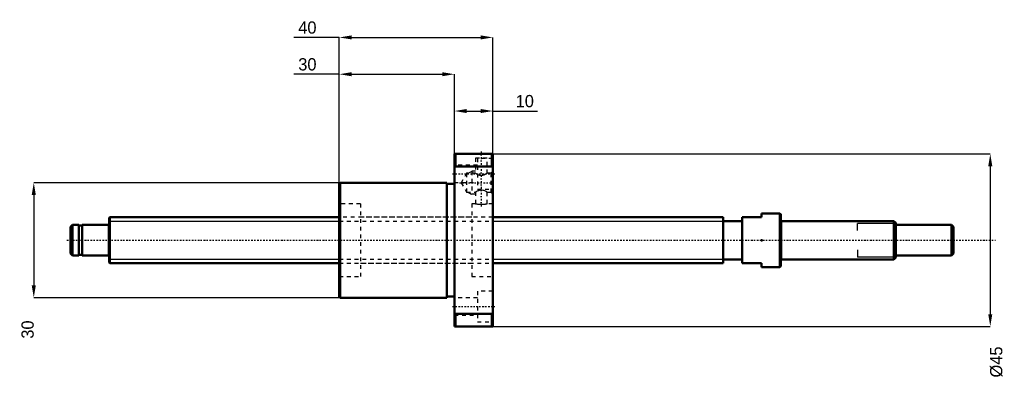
# Model space of a CAD drawing. Header units: millimetres. Extents: x -23 to 233, y -36 to 58.
import ezdxf

# ---------------------------------------------------------------- set-up
doc = ezdxf.new("R2010")
doc.units = ezdxf.units.MM
doc.linetypes.add('Center', pattern=[1.5, 0.45, -0.5, 0.05, -0.5])
doc.linetypes.add('Dashed', pattern=[2, 1, -1])
for name, color, linetype, lineweight in [('2d ConnectionPoints', 7, 'Continuous', 50), ('AM_0', 7, 'Continuous', 50), ('AM_4', 3, 'Continuous', 25), ('AM_5', 3, 'Continuous', 25), ('AM_7', 7, 'Center', 25), ('AM_9', 6, 'Dashed', 25)]:
    doc.layers.add(name, color=color, linetype=linetype, lineweight=lineweight)
doc.dimstyles.new('ISO-25', dxfattribs={"dimtxt": 2.5, "dimasz": 2.5, "dimexe": 1.25, "dimexo": 0.625, "dimtad": 1, "dimtxsty": 'Standard', "dimcen": 2.5, "dimadec": 0, "dimazin": 0, "dimtfac": 1, "dimtmove": 0, "dimatfit": 3, "dimfxl": 0, "dimarcsym": 0})

# ---------------------------------------------------------------- blocks, each defined once
blk = doc.blocks.new('1_BNK_1205_2_5RRG0_230LC5YRR0_Nut_0_in_BNK1205_2_5RRG0_230LC5Y_1000__4')
at = {"layer": 'AM_0'}
for p, q in [((100, 22.5), (90, 22.5)), ((90, 22.5), (90, -22.5)), ((90.25, 22.5), (90.25, 19.21)), ((99.75, 22.5), (99.75, 19.21)), ((100, 22.5), (100, -22.5)), ((90, 18.88), (90.25, 19.21)), ((90.25, 19.21), (99.75, 19.21)), ((99.75, 19.21), (100, 18.88)), ((60.25, 15), (60, 14.75)), ((60, 14.75), (60, -14.75)), ((88, 15), (60.25, 15)), ((60.25, 15), (60.25, -15)), ((88, 15), (88, -15)), ((90, 14.7), (88, 14.7)), ((60, -14.75), (60.25, -15)), ((60.25, -15), (88, -15)), ((88, -14.7), (90, -14.7)), ((90.25, -19.21), (90, -18.88)), ((90.25, -19.21), (90.25, -22.5)), ((99.75, -19.21), (90.25, -19.21)), ((100, -18.88), (99.75, -19.21)), ((99.75, -19.21), (99.75, -22.5)), ((90, -22.5), (100, -22.5))]:
    blk.add_line(p, q, dxfattribs=at)
at = {"layer": 'AM_5', "linetype": 'Dashed'}
for p, q in [((93.56, 17.46), (94.5, 18)), ((95.5, 18), (94.5, 18)), ((94.5, 18), (94.5, 12)), ((93.56, 12.54), (94.5, 12)), ((95.5, 12), (94.5, 12))]:
    blk.add_line(p, q, dxfattribs=at)
at = {"layer": 'AM_7'}
for p, q in [((97, 23.18), (97, 8.33)), ((89.5, 17.32), (100.5, 17.32)), ((91.34, 15), (100.41, 15)), ((89.5, -17.32), (100.5, -17.32))]:
    blk.add_line(p, q, dxfattribs=at)
at = {"layer": 'AM_9'}
for p, q in [((95.5, 22.5), (95.5, 22.4)), ((98.5, 22.4), (95.5, 22.4)), ((98.5, 21.4), (95.5, 21.4)), ((95.5, 21.4), (95.5, 17.46)), ((96, 21.32), (96, 13.32)), ((100, 21.32), (96, 21.32)), ((98.5, 22.4), (98.5, 22.5)), ((98.5, 17.46), (98.5, 21.4)), ((96, 19.57), (90, 19.57)), ((100, 18), (99.46, 17.46)), ((93.17, 17.46), (91.75, 15)), ((93.17, 17.46), (93.17, 12.54)), ((95.5, 17.46), (93.17, 17.46)), ((99.46, 17.46), (98.5, 17.46)), ((99.46, 17.46), (99.46, 12.54)), ((90, 15.07), (96, 15.07)), ((91.75, 15), (93.17, 12.54)), ((96, 13.32), (100, 13.32)), ((93.17, 12.54), (95.5, 12.54)), ((95.5, 12.54), (95.5, 9.5)), ((98.5, 9.5), (98.5, 12.54)), ((98.5, 12.54), (99.46, 12.54)), ((99.46, 12.54), (100, 12)), ((65.5, 9.5), (60, 9.5)), ((65.5, 9.5), (65.5, -9.5)), ((94.5, 9.5), (94.5, -9.5)), ((95.5, 9.5), (94.5, 9.5)), ((100, 9.5), (98.5, 9.5)), ((94.5, 6), (65.5, 6)), ((65.5, -6), (94.5, -6)), ((60, -9.5), (65.5, -9.5)), ((94.5, -9.5), (100, -9.5)), ((96, -15.07), (90, -15.07)), ((96, -13.32), (96, -21.32)), ((100, -13.32), (96, -13.32)), ((90, -19.57), (96, -19.57)), ((96, -21.32), (100, -21.32))]:
    blk.add_line(p, q, dxfattribs=at)
for points in [[(95.5, 17.46), (95.52, 17.45), (95.57, 17.42), (95.65, 17.37), (95.76, 17.31), (95.91, 17.23), (96.08, 17.15), (96.3, 17.07), (96.56, 17), (96.75, 16.96), (96.96, 16.95), (97.17, 16.96), (97.38, 16.98), (97.75, 17.09), (97.93, 17.16), (98.1, 17.24), (98.26, 17.32), (98.39, 17.39), (98.47, 17.44), (98.5, 17.46), (98.5, 17.46)], [(98.5, 12.54), (98.48, 12.55), (98.43, 12.58), (98.35, 12.63), (98.24, 12.69), (98.09, 12.77), (97.92, 12.85), (97.7, 12.93), (97.44, 13), (97.25, 13.04), (97.04, 13.05), (96.83, 13.04), (96.62, 13.02), (96.25, 12.91), (96.07, 12.84), (95.9, 12.76), (95.74, 12.68), (95.61, 12.61), (95.53, 12.56), (95.5, 12.54), (95.5, 12.54)], [(95.5, 9.5), (95.52, 9.5), (95.58, 9.49), (95.68, 9.47), (95.82, 9.45), (95.99, 9.43), (96.2, 9.42), (96.42, 9.4), (96.66, 9.39), (96.91, 9.38), (97.16, 9.38), (97.41, 9.39), (97.64, 9.4), (97.86, 9.42), (98.05, 9.44), (98.21, 9.46), (98.35, 9.48), (98.44, 9.49), (98.49, 9.5), (98.5, 9.5)]]:
    blk.add_lwpolyline(points, dxfattribs=at)
blk = doc.blocks.new('2_BNK_1205_2_5RRG0_230LC5Y_Shaft_0_in_BNK1205_2_5RRG0_230LC5Y_1000__4')
at = {"layer": 'AM_0'}
for p, q in [((0.2, 6), (0, 5.8)), ((0, 5.8), (0, -5.8)), ((60, 6), (0.2, 6)), ((0.2, 6), (0.2, -6)), ((160, 6), (100, 6)), ((160, 6), (160, -6)), ((165, 6), (170, 6)), ((165, 6), (165, -6)), ((174.8, 7), (170, 7)), ((170, 7), (170, 6)), ((174.8, 7), (174.8, -7)), ((175, 6.8), (174.8, 7)), ((175, 6.8), (175, -6.8)), ((-9.5, 4), (-10, 3.5)), ((-10, 3.5), (-10, -3.5)), ((-7.9, 4), (-9.5, 4)), ((-9.5, 4), (-9.5, -4)), ((-7.9, 4), (-7.9, -4)), ((-7, 3.8), (-7.9, 3.8)), ((-7, 4), (-7, -4)), ((-0.2, 4), (-7, 4)), ((165, 5), (160, 5)), ((204.5, 5), (175.2, 5)), ((205, 4.5), (204.5, 5)), ((204.5, 5), (204.5, -5)), ((205, 4.5), (205, -4.5)), ((219.5, 4), (205, 4)), ((220, 3.5), (219.5, 4)), ((219.5, 4), (219.5, -4)), ((220, 3.5), (220, -3.5)), ((-10, -3.5), (-9.5, -4)), ((-9.5, -4), (-7.9, -4)), ((-7.9, -3.8), (-7, -3.8)), ((-7, -4), (-0.2, -4)), ((160, -5), (165, -5)), ((175.2, -5), (204.5, -5)), ((204.5, -5), (205, -4.5)), ((205, -4), (219.5, -4)), ((219.5, -4), (220, -3.5)), ((0, -5.8), (0.2, -6)), ((0.2, -6), (60, -6)), ((100, -6), (160, -6)), ((170, -6), (165, -6)), ((170, -6), (170, -7)), ((170, -7), (174.8, -7)), ((174.8, -7), (175, -6.8))]:
    blk.add_line(p, q, dxfattribs=at)
for centre, start, end in [((175.2, 5.2), 180, 270), ((-0.2, 4.2), 270, 0), ((-0.2, -4.2), 360, 90), ((175.2, -5.2), 90, 180)]:
    blk.add_arc(centre, 0.2, start, end, dxfattribs=at)
at = {"layer": 'AM_4'}
for p, q in [((-0.2, 4), (-0.2, -4)), ((175.2, 5), (175.2, -5))]:
    blk.add_line(p, q, dxfattribs=at)
at = {"layer": 'AM_5'}
for p, q in [((0, 4.9265), (60, 4.9265)), ((100, 4.9265), (160, 4.9265)), ((160, 3), (160, 4.9265)), ((205, 4.3865), (195, 4.3865)), ((195, 2.5), (195, 4.3865)), ((195, -2.5), (195, -4.3865)), ((0, -4.9265), (60, -4.9265)), ((100, -4.9265), (160, -4.9265)), ((160, -3), (160, -4.9265)), ((205, -4.3865), (195, -4.3865))]:
    blk.add_line(p, q, dxfattribs=at)
at = {"layer": 'AM_5', "linetype": 'Dashed'}
for p, q in [((60, 4.9265), (100, 4.9265)), ((60, -4.9265), (100, -4.9265))]:
    blk.add_line(p, q, dxfattribs=at)
at = {"layer": 'AM_7'}
blk.add_line((-11, 0), (231, 0), dxfattribs=at)
at = {"layer": 'AM_9'}
for p, q in [((100, 6), (60, 6)), ((60, -6), (100, -6))]:
    blk.add_line(p, q, dxfattribs=at)
blk = doc.blocks.new('*D3')
at = {"layer": 'AM_5', "color": 0, "lineweight": -2}
for p, q in [((60.25, 15), (-19.6, 15)), ((-19.6, 11.8), (-19.6, -11.8)), ((60.25, -15), (-19.6, -15))]:
    blk.add_line(p, q, dxfattribs=at)
at = {"layer": 'AM_5', "color": 0}
for points in [[(-19.07, 11.8), (-20.13, 11.8), (-19.6, 15)], [(-20.13, -11.8), (-19.07, -11.8), (-19.6, -15)]]:
    blk.add_solid(points, dxfattribs=at)
at = {"layer": 'Defpoints', "color": 0}
for p in [(60.25, 15), (-19.6, -15), (60.25, -15)]:
    blk.add_point(p, dxfattribs=at)
at = {"layer": 'AM_5', "color": 0, "insert": (-21.2, -23.32), "char_height": 3.2, "attachment_point": 5, "rotation": 90}
blk.add_mtext('30', dxfattribs=at)
blk = doc.blocks.new('*D4')
at = {"layer": 'AM_5', "color": 0, "lineweight": -2}
for p, q in [((60, 43.3), (48.13, 43.3)), ((60, 14.75), (60, 43.3)), ((63.2, 43.3), (86.8, 43.3)), ((90, 22.5), (90, 43.3))]:
    blk.add_line(p, q, dxfattribs=at)
at = {"layer": 'AM_5', "color": 0}
for points in [[(63.2, 43.83), (63.2, 42.77), (60, 43.3)], [(86.8, 42.77), (86.8, 43.83), (90, 43.3)]]:
    blk.add_solid(points, dxfattribs=at)
at = {"layer": 'Defpoints', "color": 0}
for p in [(90, 43.3), (90, 22.5), (60, 14.75)]:
    blk.add_point(p, dxfattribs=at)
at = {"layer": 'AM_5', "color": 0, "insert": (51.68, 45.86), "char_height": 3.2, "attachment_point": 5}
blk.add_mtext('30', dxfattribs=at)
blk = doc.blocks.new('*D5')
at = {"layer": 'AM_5', "color": 0, "lineweight": -2}
for p, q in [((60, 52.9), (48.13, 52.9)), ((60, 14.75), (60, 52.9)), ((63.2, 52.9), (96.8, 52.9)), ((100, 22.5), (100, 52.9))]:
    blk.add_line(p, q, dxfattribs=at)
at = {"layer": 'AM_5', "color": 0}
for points in [[(63.2, 53.43), (63.2, 52.37), (60, 52.9)], [(96.8, 52.37), (96.8, 53.43), (100, 52.9)]]:
    blk.add_solid(points, dxfattribs=at)
at = {"layer": 'Defpoints', "color": 0}
for p in [(100, 52.9), (100, 22.5), (60, 14.75)]:
    blk.add_point(p, dxfattribs=at)
at = {"layer": 'AM_5', "color": 0, "insert": (51.68, 55.46), "char_height": 3.2, "attachment_point": 5}
blk.add_mtext('40', dxfattribs=at)
blk = doc.blocks.new('*D6')
at = {"layer": 'AM_5', "color": 0, "lineweight": -2}
for p, q in [((90, 22.5), (90, 33.7)), ((93.2, 33.7), (96.8, 33.7)), ((100, 22.5), (100, 33.7)), ((100, 33.7), (111.64, 33.7))]:
    blk.add_line(p, q, dxfattribs=at)
at = {"layer": 'AM_5', "color": 0}
for points in [[(93.2, 34.23), (93.2, 33.17), (90, 33.7)], [(96.8, 33.17), (96.8, 34.23), (100, 33.7)]]:
    blk.add_solid(points, dxfattribs=at)
at = {"layer": 'Defpoints', "color": 0}
for p in [(100, 33.7), (90, 22.5), (100, 22.5)]:
    blk.add_point(p, dxfattribs=at)
at = {"layer": 'AM_5', "color": 0, "insert": (108.32, 36.26), "char_height": 3.2, "attachment_point": 5}
blk.add_mtext('10', dxfattribs=at)
blk = doc.blocks.new('*D7')
at = {"layer": 'AM_5', "color": 0, "lineweight": -2}
for p, q in [((100, 22.5), (229.6, 22.5)), ((229.6, 19.3), (229.6, -19.3)), ((100, -22.5), (229.6, -22.5))]:
    blk.add_line(p, q, dxfattribs=at)
at = {"layer": 'AM_5', "color": 0}
for points in [[(230.13, 19.3), (229.07, 19.3), (229.6, 22.5)], [(229.07, -19.3), (230.13, -19.3), (229.6, -22.5)]]:
    blk.add_solid(points, dxfattribs=at)
at = {"layer": 'Defpoints', "color": 0}
for p in [(100, 22.5), (100, -22.5), (229.6, -22.5)]:
    blk.add_point(p, dxfattribs=at)
at = {"layer": 'AM_5', "color": 0, "insert": (231.2, -31.78), "char_height": 3.2, "attachment_point": 5, "rotation": 90}
blk.add_mtext('Ø45', dxfattribs=at)

msp = doc.modelspace()

# ---------------------------------------------------------------- linework, layer by layer
at = {"layer": '2d ConnectionPoints'}
for p in [(0, 0), (170, 0)]:
    msp.add_point(p, dxfattribs=at)

# ---------------------------------------------------------------- block references
for name in ['1_BNK_1205_2_5RRG0_230LC5YRR0_Nut_0_in_BNK1205_2_5RRG0_230LC5Y_1000__4', '2_BNK_1205_2_5RRG0_230LC5Y_Shaft_0_in_BNK1205_2_5RRG0_230LC5Y_1000__4']:
    msp.add_blockref(name, (0, 0))

# ---------------------------------------------------------------- dimensions: what is measured, and where the dimension line sits
at = {"layer": 'AM_5'}
for base, p1, p2, text, picture, middle in [((100, 52.9), (60, 14.75), (100, 22.5), '40', '*D5', (51.68, 52.9)), ((90, 43.3), (60, 14.75), (90, 22.5), '30', '*D4', (51.68, 43.3)), ((100, 33.7), (90, 22.5), (100, 22.5), '10', '*D6', (108.32, 33.7))]:
    dim = msp.add_linear_dim(base=base, p1=p1, p2=p2, text=text, dimstyle='ISO-25', override={"dimtxt": 3.2, "dimasz": 3.2, "dimexe": 0, "dimexo": 0, "dimgap": 0.96}, dxfattribs=at)
    dim.commit()
    dim.dimension.update_dxf_attribs({"geometry": picture, "text_midpoint": middle, "dimtype": 160})
for base, p1, p2, text, picture, middle in [((229.6, -22.5), (100, 22.5), (100, -22.5), 'Ø45', '*D7', (231.2, -31.78)), ((-19.6, -15), (60.25, 15), (60.25, -15), '30', '*D3', (-21.2, -23.32))]:
    dim = msp.add_linear_dim(base=base, p1=p1, p2=p2, angle=90, text=text, dimstyle='ISO-25', override={"dimtxt": 3.2, "dimasz": 3.2, "dimexe": 0, "dimexo": 0, "dimgap": 0.96}, dxfattribs=at)
    dim.commit()
    dim.dimension.update_dxf_attribs({"geometry": picture, "text_midpoint": middle, "dimtype": 160, "text_rotation": 90})

doc.saveas('drawing.dxf')
